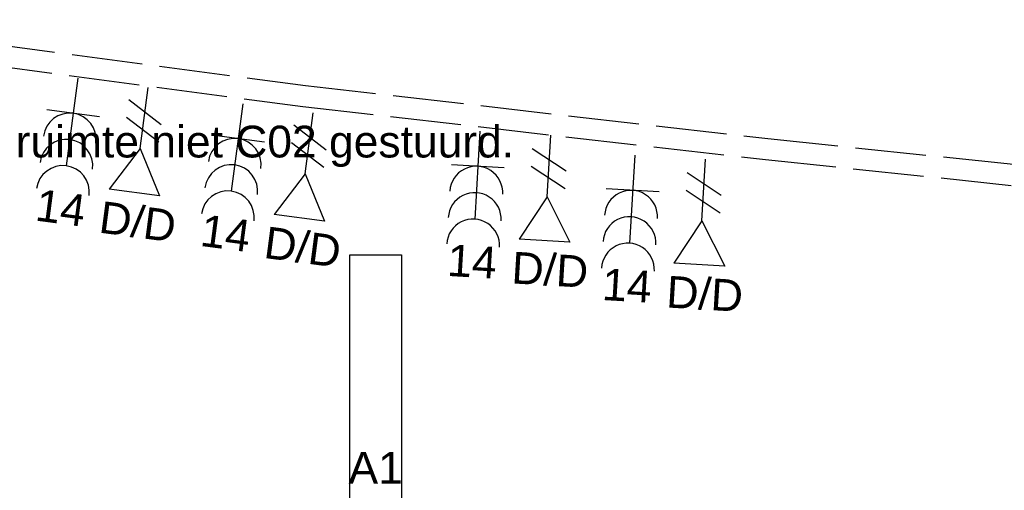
# Model space of a CAD drawing. Extents: x -138812 to 250702, y -18987 to 104055.
# Tile 66 of 193: x 69036 to 71825, y 23692 to 25026. Entities that reach past the tile are written whole.
import ezdxf
from ezdxf.enums import TextEntityAlignment as Align

# ---------------------------------------------------------------- set-up
doc = ezdxf.new("R2010")
doc.units = 0
doc.header["$LTSCALE"] = 50
doc.linetypes.add('E_GOOT3', pattern=[5, 4, -1])
doc.layers.get('0').update_dxf_attribs({"linetype": 'CONTINUOUS'})
for name, color, linetype in [('EL6131--_WG', 2, 'CONTINUOUS'), ('EL6222--', 3, 'CONTINUOUS'), ('EL6311--', 3, 'CONTINUOUS'), ('EL6441--', 3, 'CONTINUOUS'), ('WL570---_TOEVOER', 3, 'CONTINUOUS')]:
    doc.layers.add(name, color=color, linetype=linetype)
doc.styles.add('BURO-018', font='ARIAL.TTF', dxfattribs={"height": 90})

# ---------------------------------------------------------------- blocks, each defined once
blk = doc.blocks.new('111304B')
at = {"color": 0, "linetype": 'Continuous'}
for p, q in [((0, 1), (0, 6)), ((-1.5, 3), (1.5, 3))]:
    blk.add_line(p, q, dxfattribs=at)
for centre in [(0, 7.5), (0, 6), (0, 4.5)]:
    blk.add_arc(centre, 1.5, 180, 0, dxfattribs=at)
at = {"color": 0, "linetype": 'Continuous', "style": 'BURO-018'}
for tag, p in [('E_GKAST', (0, 13)), ('E_GROEP', (0, 10)), ('E_SGROEP', (4.5, 10))]:
    blk.add_attdef(tag, text='', height=1.8, dxfattribs=at).set_placement(p, align=Align.MIDDLE)
at = {"color": 0, "linetype": 'Continuous', "style": 'BURO-018', "flags": 1}
for tag, height, p in [('E_VERMCODE', 1.8, (13, 10)), ('E_MATCODE', 1.799999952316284, (0, 0))]:
    blk.add_attdef(tag, text='', height=height, dxfattribs=at).set_placement(p, align=Align.MIDDLE)
blk = doc.blocks.new('E00153')
at = {"color": 0, "linetype": 'Continuous'}
for p, q in [((-1.443375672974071, 7), (1.443375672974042, 7)), ((0, 4.5), (-1.443375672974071, 7)), ((0, 4.5), (1.443375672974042, 7)), ((0, 4.5), (0, 1)), ((-1, 4), (1, 2.845299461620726)), ((-1, 3), (1, 1.845299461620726))]:
    blk.add_line(p, q, dxfattribs=at)
at = {"color": 7, "style": 'BURO-018'}
for tag, p in [('E_COMMENT1', (-6, 12)), ('E_COMMENT2', (6, 12)), ('E_DCOM1', (-6, 9)), ('E_DCOM2', (6, 9))]:
    blk.add_attdef(tag, text='', height=1.8, dxfattribs=at).set_placement(p, align=Align.MIDDLE)
at = {"color": 0, "style": 'BURO-018'}
blk.add_attdef('E_TEXT1', text='', height=1.8, dxfattribs=at).set_placement((2.5, 6), align=Align.MIDDLE)
at = {"color": 0, "linetype": 'Continuous', "style": 'BURO-018', "flags": 1}
blk.add_attdef('E_MATCODE', text='', height=1.799999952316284, dxfattribs=at).set_placement((0, 0), align=Align.MIDDLE)
blk = doc.blocks.new('E001611207146')
at = {"color": 0}
for p, q in [((-12.07, -1.46), (-12.07, 1.46)), ((-12.07, 1.46), (12.07, 1.46)), ((12.07, 1.46), (12.07, -1.46)), ((12.07, -1.46), (-12.07, -1.46))]:
    blk.add_line(p, q, dxfattribs=at)
at = {"color": 0, "linetype": 'Continuous', "style": 'BURO-018'}
for tag, p in [('E_GKAST', (0, 8)), ('E_GROEP', (0, 5)), ('E_SGROEP', (4.5, 5)), ('E_ARMCODE', (0, 0)), ('E_SLET', (4.5, -3))]:
    blk.add_attdef(tag, text='', height=1.8, dxfattribs=at).set_placement(p, align=Align.MIDDLE)

msp = doc.modelspace()

# ---------------------------------------------------------------- linework, layer by layer
at = {"layer": 'EL6131--_WG', "linetype": 'E_GOOT3'}
for p, q in [((68441.23839475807, 25026.06347420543, 3000), (69845.73855860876, 24839.71491271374, 3000)), ((68433.3467755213, 24966.58471878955, 3000), (69838.36259205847, 24780.16774069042, 3000)), ((69845.73855860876, 24839.71491271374, 3000), (71154.84445462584, 24689.0701819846, 3000)), ((69838.36259205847, 24780.16774069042, 3000), (71148.29665157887, 24629.42770944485, 3000)), ((71154.84445462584, 24689.0701819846, 3000), (72493.04787859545, 24549.22791005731, 3000)), ((71148.29665157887, 24629.42770944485, 3000), (72488.13908057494, 24489.414161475, 3000))]:
    msp.add_line(p, q, dxfattribs=at)

# ---------------------------------------------------------------- block references
at = {"layer": 'EL6222--'}
ref = msp.add_blockref('111304B', (69207.49757127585, 24909.44091317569), dxfattribs=dict(at, xscale=49.99999999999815, yscale=49.99999999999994, zscale=50, rotation=172.4956325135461))
ref.add_attrib('E_GROEP', '14', dxfattribs={"layer": '0', "color": 1, "linetype": 'Continuous', "height": 90, "rotation": 352.4956325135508, "style": 'BURO-018'}).set_placement((69152.62006315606, 24492.85024502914), align=Align.MIDDLE)
ref = msp.add_blockref('111304B', (69674.57983237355, 24837.63007957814), dxfattribs=dict(at, xscale=49.99999999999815, yscale=49.99999999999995, zscale=50, rotation=172.4956325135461))
ref.add_attrib('E_GROEP', '14', dxfattribs={"layer": '0', "color": 1, "linetype": 'Continuous', "height": 90, "rotation": 352.4956325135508, "style": 'BURO-018'}).set_placement((69619.70232425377, 24421.03941143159), align=Align.MIDDLE)
ref = msp.add_blockref('111304B', (70342.69051353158, 24760.40392379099), dxfattribs=dict(at, xscale=50.0000000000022, yscale=49.99999999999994, zscale=50, rotation=176.5994945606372))
ref.add_attrib('E_GROEP', '14', dxfattribs={"layer": '0', "color": 1, "linetype": 'Continuous', "height": 90, "rotation": 356.5994945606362, "style": 'BURO-018'}).set_placement((70317.7668901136, 24340.95411907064), align=Align.MIDDLE)
ref = msp.add_blockref('111304B', (70781.02941195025, 24692.18364676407), dxfattribs=dict(at, xscale=50.0000000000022, yscale=49.99999999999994, zscale=50, rotation=176.5994945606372))
ref.add_attrib('E_GROEP', '14', dxfattribs={"layer": '0', "color": 1, "linetype": 'Continuous', "height": 90, "rotation": 356.5994945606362, "style": 'BURO-018'}).set_placement((70756.10578853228, 24272.73384204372), align=Align.MIDDLE)
at = {"layer": 'EL6311--'}
ref = msp.add_blockref('E001611207146', (70044.51951567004, 23756.45701383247), dxfattribs=dict(at, xscale=50, yscale=50, zscale=50, rotation=270))
ref.add_attrib('E_ARMCODE', 'A1', dxfattribs={"layer": '0', "color": 1, "linetype": 'Continuous', "height": 90, "style": 'BURO-018'}).set_placement((70044.51951567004, 23756.45701383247), align=Align.MIDDLE)
ref.add_attrib('E_SLET', 'd+e', dxfattribs={"layer": '0', "color": 1, "linetype": 'Continuous', "height": 90, "style": 'BURO-018'}).set_placement((70261.08051338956, 23370.43221786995), align=Align.MIDDLE)
ref.add_attrib('E_GROEP', '3', dxfattribs={"layer": '0', "color": 1, "linetype": 'Continuous', "height": 90, "style": 'BURO-018'}).set_placement((70193.79968423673, 23250.14753975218), align=Align.MIDDLE)
at = {"layer": 'EL6441--'}
ref = msp.add_blockref('E00153', (69406.82610627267, 24883.78929667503), dxfattribs=dict(at, xscale=49.99999999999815, yscale=49.99999999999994, zscale=50, rotation=172.4956325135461))
ref.add_attrib('E_TEXT1', 'D/D', dxfattribs={"layer": '0', "color": 1, "height": 90, "rotation": 352.4956325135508, "style": 'BURO-018'}).set_placement((69371.08029946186, 24455.40231122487), align=Align.MIDDLE)
ref = msp.add_blockref('E00153', (69873.90836737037, 24811.97846307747), dxfattribs=dict(at, xscale=49.99999999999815, yscale=49.99999999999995, zscale=50, rotation=172.4956325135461))
ref.add_attrib('E_TEXT1', 'D/D', dxfattribs={"layer": '0', "color": 1, "height": 90, "rotation": 352.4956325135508, "style": 'BURO-018'}).set_placement((69838.16256055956, 24383.59147762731), align=Align.MIDDLE)
ref = msp.add_blockref('E00153', (70543.34371211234, 24749.08296127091), dxfattribs=dict(at, xscale=50.0000000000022, yscale=49.99999999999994, zscale=50, rotation=176.5994945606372))
ref.add_attrib('E_TEXT1', 'D/D', dxfattribs={"layer": '0', "color": 1, "height": 90, "rotation": 356.5994945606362, "style": 'BURO-018'}).set_placement((70538.34693522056, 24319.23623948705), align=Align.MIDDLE)
ref = msp.add_blockref('E00153', (70981.68261053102, 24680.86268424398), dxfattribs=dict(at, xscale=50.0000000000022, yscale=49.99999999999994, zscale=50, rotation=176.5994945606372))
ref.add_attrib('E_TEXT1', 'D/D', dxfattribs={"layer": '0', "color": 1, "height": 90, "rotation": 356.5994945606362, "style": 'BURO-018'}).set_placement((70976.68583363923, 24251.01596246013), align=Align.MIDDLE)

# ---------------------------------------------------------------- texts
at = {"layer": 'WL570---_TOEVOER', "color": 1, "style": 'BURO-018'}
msp.add_text('let op ruimte niet C02 gestuurd.', height=90, dxfattribs=at).set_placement((68682.56561079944, 24635.63286142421))

doc.saveas('drawing.dxf')
